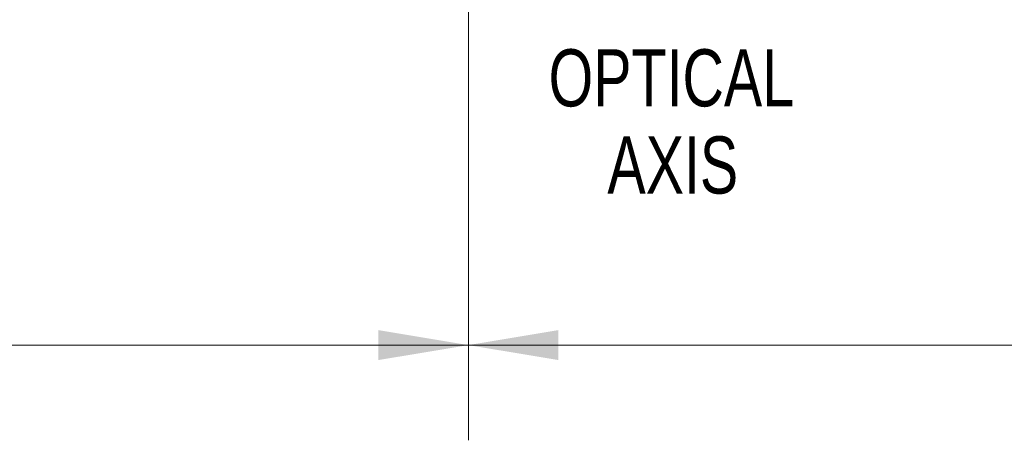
# Model space of a CAD drawing. Header units: millimetres. Extents: x 10 to 272, y 8 to 208.
# Tile 20 of 39: x 52 to 85, y 145 to 159. Entities that reach past the tile are written whole.
import ezdxf

# ---------------------------------------------------------------- set-up
doc = ezdxf.new("R2010")
doc.units = ezdxf.units.MM
doc.styles.add('SLDTEXTSTYLE0', font='TXT', dxfattribs={"width": 0.75})
doc.dimstyles.new('SLDDIMSTYLE2', dxfattribs={"dimtxt": 1.905, "dimasz": 3, "dimexe": 0, "dimexo": 0.0625, "dimgap": 0.47625, "dimtad": 0, "dimtih": 1, "dimtoh": 1, "dimdec": 1, "dimlfac": 1.5, "dimrnd": 1e-09, "dimzin": 4, "dimdsep": 46, "dimtxsty": 'SLDTEXTSTYLE0', "dimsah": 1, "dimcen": 0.09, "dimadec": 0, "dimazin": 1, "dimtfac": 1, "dimtdec": 1, "dimtofl": 0, "dimtmove": 0, "dimatfit": 3, "dimfxl": 1, "dimfrac": 2, "dimtolj": 1, "dimtzin": 12, "dimarcsym": 0})

# ---------------------------------------------------------------- blocks, each defined once
blk = doc.blocks.new('SW_NOTE_1')
at = {"color": 0, "linetype": 'Continuous', "lineweight": 0, "char_height": 1.905, "attachment_point": 2, "style": 'SLDTEXTSTYLE0'}
for s, insert in [('OPTICAL', (5.149, 2.456)), ('AXIS', (5.197, -0.449))]:
    blk.add_mtext(s, dxfattribs=dict(at, insert=insert))
blk = doc.blocks.new('_D_7')
at = {"color": 7, "linetype": 'Continuous', "lineweight": 18}
for p, q in [((48.332, 178.502), (48.332, 145.183)), ((66.998, 169.189), (66.998, 145.183)), ((39.367, 149.87), (38.786, 149.87)), ((38.786, 149.87), (38.786, 146.846)), ((44.293, 149.87), (44.874, 149.87)), ((44.874, 149.87), (44.874, 146.846)), ((48.332, 148.358), (45.841, 148.358)), ((66.998, 148.358), (48.332, 148.358)), ((38.786, 146.846), (39.367, 146.846)), ((44.874, 146.846), (44.293, 146.846))]:
    blk.add_line(p, q, dxfattribs=at)
for points in [[(48.332, 148.358), (51.332, 147.858), (51.332, 148.858)], [(66.998, 148.358), (63.998, 148.858), (63.998, 147.858)]]:
    blk.add_solid(points, dxfattribs=at)
at = {"color": 7, "linetype": 'Continuous', "lineweight": 18, "char_height": 1.905, "attachment_point": 1, "style": 'SLDTEXTSTYLE0'}
for s, insert in [('28.0', (33.28, 149.302)), ('1.10', (39.367, 149.302))]:
    blk.add_mtext(s, dxfattribs=dict(at, insert=insert))
blk = doc.blocks.new('_D_8')
at = {"color": 7, "linetype": 'Continuous', "lineweight": 18}
for p, q in [((66.998, 169.189), (66.998, 145.183)), ((88.998, 166.502), (88.998, 145.183)), ((97.81, 149.87), (97.23, 149.87)), ((97.23, 149.87), (97.23, 146.846)), ((102.737, 149.87), (103.317, 149.87)), ((103.317, 149.87), (103.317, 146.846)), ((66.998, 148.358), (88.998, 148.358)), ((88.998, 148.358), (91.336, 148.358)), ((97.23, 146.846), (97.81, 146.846)), ((103.317, 146.846), (102.737, 146.846))]:
    blk.add_line(p, q, dxfattribs=at)
for points in [[(66.998, 148.358), (69.998, 147.858), (69.998, 148.858)], [(88.998, 148.358), (85.998, 148.858), (85.998, 147.858)]]:
    blk.add_solid(points, dxfattribs=at)
at = {"color": 7, "linetype": 'Continuous', "lineweight": 18, "char_height": 1.905, "attachment_point": 1, "style": 'SLDTEXTSTYLE0'}
for s, insert in [('33.0', (91.723, 149.302)), ('1.30', (97.81, 149.302))]:
    blk.add_mtext(s, dxfattribs=dict(at, insert=insert))

msp = doc.modelspace()

# ---------------------------------------------------------------- block references
at = {"color": 7, "linetype": 'Continuous', "lineweight": 0}
msp.add_blockref('SW_NOTE_1', (68.609, 155.764), dxfattribs=at)

# ---------------------------------------------------------------- dimensions: what is measured, and where the dimension line sits
at = {"color": 7, "linetype": 'Continuous', "lineweight": 18}
for base, p1, p2, picture, middle in [((66.998, 148.358), (48.332, 179.772), (66.998, 170.459), '_D_7', (39.367, 148.358)), ((88.998, 148.358), (66.998, 170.459), (88.998, 167.772), '_D_8', (97.81, 148.358))]:
    dim = msp.add_linear_dim(base=base, p1=p1, p2=p2, dimstyle='SLDDIMSTYLE2', dxfattribs=at)
    dim.commit()
    dim.dimension.update_dxf_attribs({"geometry": picture, "text_midpoint": middle, "dimtype": 160})

doc.saveas('drawing.dxf')
